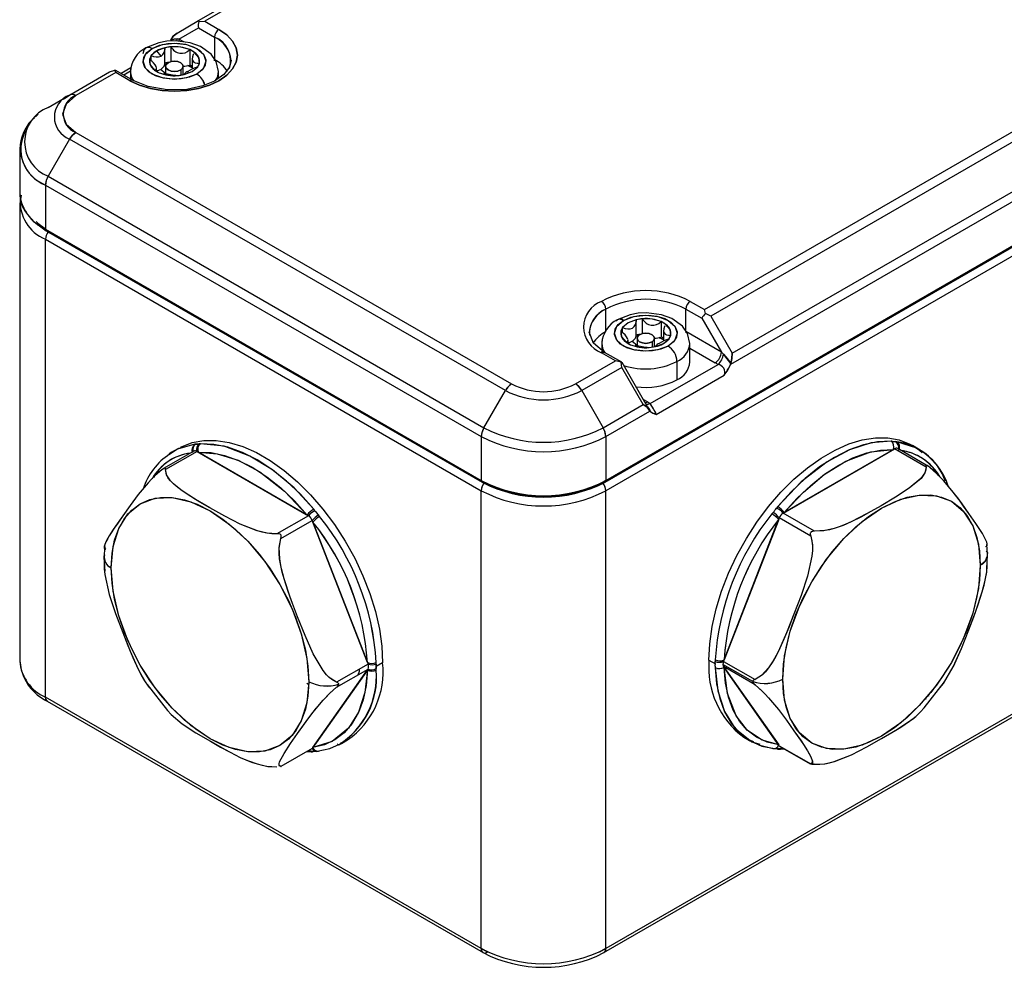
# Model space of a CAD drawing. Extents: x 0 to 1485, y 0 to 1050.
# Tile 9 of 13: x 907 to 1103, y 183 to 371. Entities that reach past the tile are written whole.
import ezdxf

# ---------------------------------------------------------------- set-up
doc = ezdxf.new("R2010")
doc.units = 0
doc.header["$LTSCALE"] = 5
doc.layers.get('0').update_dxf_attribs({"linetype": 'CONTINUOUS'})

msp = doc.modelspace()

# ---------------------------------------------------------------- linework, layer by layer
at = {"color": 144, "linetype": 'CONTINUOUS'}
for p, q in [((942.522, 371.311), (1052.124, 434.583)), ((1053.374, 434.459), (943.772, 371.187)), ((1043.07, 313.864), (1152.672, 377.135)), ((1153.922, 375.816), (1044.32, 312.544)), ((938.254, 368.847), (942.522, 371.311)), ((942.627, 371.152), (942.522, 371.311)), ((942.627, 371.152), (943.772, 371.187)), ((943.772, 371.187), (946.575, 369.569)), ((938.633, 367.622), (942.522, 369.868)), ((942.522, 369.868), (945.691, 368.038)), ((945.691, 368.038), (945.691, 363.547)), ((1048.588, 305.152), (1158.19, 368.424)), ((937.098, 366.105), (935.809, 365.905)), ((938.263, 367.67), (936.988, 367.426)), ((937.098, 363.162), (937.098, 366.105)), ((937.652, 367.653), (937.391, 367.503)), ((938.633, 367.622), (938.263, 367.67)), ((939.596, 367.066), (938.633, 367.622)), ((1159.526, 367.154), (1048.287, 302.937)), ((933.123, 364.354), (932.777, 363.61)), ((934.201, 365.283), (933.123, 364.354)), ((933.123, 363.339), (933.123, 364.354)), ((935.809, 365.905), (934.201, 365.283)), ((935.085, 364.262), (934.201, 365.283)), ((935.809, 365.905), (935.809, 365.57)), ((940.769, 365.537), (940.769, 362.475)), ((941.712, 364.992), (940.769, 365.537)), ((1023.473, 279.864), (1169.475, 364.149)), ((936.149, 362.687), (935.808, 362.606)), ((940.508, 362.317), (941.273, 362.146)), ((942.35, 362.129), (942.696, 362.873)), ((945.677, 363.322), (945.691, 363.547)), ((945.693, 363.546), (945.691, 363.546)), ((1170.359, 362.618), (1023.473, 277.822)), ((917.235, 356.713), (924.844, 361.106)), ((926.094, 360.982), (918.139, 356.39)), ((926.094, 360.982), (918.139, 356.39)), ((924.844, 361.106), (925.887, 361.488)), ((925.887, 361.488), (926.094, 361.403)), ((926.094, 360.982), (925.887, 361.488)), ((926.088, 361.405), (925.887, 361.488)), ((928.898, 359.364), (926.094, 360.982)), ((928.987, 361.251), (927.674, 360.493)), ((933.761, 361.491), (934.704, 360.947)), ((934.99, 361.659), (935.986, 360.88)), ((938.374, 360.379), (939.663, 360.578)), ((938.974, 361.507), (938.974, 360.472)), ((940.388, 361.201), (940.388, 360.859)), ((942.35, 360.53), (942.35, 360.541)), ((929.98, 358.958), (929.924, 358.795)), ((942.982, 359.94), (942.985, 359.942)), ((942.985, 359.942), (942.982, 359.94)), ((912.622, 354.049), (915.793, 355.88)), ((918.139, 349.071), (1004.76, 299.066)), ((916.889, 347.752), (912.622, 340.36)), ((1003.51, 297.747), (916.889, 347.752)), ((912.104, 338.617), (912.104, 329.869)), ((912.104, 338.617), (998.724, 288.612)), ((912.622, 340.36), (999.242, 290.355)), ((912.104, 329.869), (998.724, 279.864)), ((912.104, 236.783), (912.104, 327.827)), ((912.104, 327.827), (998.724, 277.822)), ((1040.267, 315.482), (1043.07, 313.864)), ((1023.473, 309.46), (1023.473, 313.951)), ((1039.383, 309.46), (1039.383, 313.951)), ((1039.383, 313.951), (1042.552, 312.121)), ((1043.278, 313.047), (1043.07, 313.864)), ((1030.79, 312.018), (1029.501, 311.818)), ((1029.501, 311.818), (1029.501, 311.482)), ((1030.79, 309.075), (1030.79, 312.018)), ((1034.46, 311.45), (1034.46, 308.388)), ((1035.404, 310.905), (1034.46, 311.45)), ((1042.552, 312.121), (1046.442, 305.385)), ((1044.32, 312.544), (1043.278, 313.047)), ((1044.32, 312.544), (1048.588, 305.152)), ((1026.814, 310.267), (1026.469, 309.523)), ((1026.814, 309.252), (1026.814, 310.267)), ((1039.383, 309.46), (1039.369, 309.235)), ((1046.442, 305.385), (1039.383, 309.46)), ((1027.452, 307.404), (1028.396, 306.86)), ((1028.682, 307.571), (1029.678, 306.793)), ((1029.841, 308.6), (1029.499, 308.519)), ((1032.666, 307.42), (1032.666, 306.385)), ((1034.054, 308.257), (1034.965, 308.059)), ((1036.042, 308.042), (1036.387, 308.786)), ((1032.066, 306.292), (1033.355, 306.491)), ((1036.042, 306.443), (1036.042, 306.454)), ((1040.178, 306.144), (1045.204, 303.242)), ((1046.841, 304.989), (1046.442, 305.385)), ((1017.438, 299.066), (1025.393, 303.659)), ((1017.438, 299.066), (1025.393, 303.659)), ((1025.393, 303.659), (1022.589, 305.277)), ((1026.538, 303.383), (1025.393, 303.659)), ((1026.641, 303.358), (1026.538, 303.383)), ((1026.643, 302.339), (1026.538, 303.383)), ((1037.615, 303.542), (1037.615, 299.867)), ((1048.346, 303.14), (1046.841, 304.989)), ((1026.643, 302.339), (1018.688, 297.747)), ((1030.91, 294.947), (1026.643, 302.339)), ((1032.277, 295.153), (1045.782, 302.949)), ((1045.782, 302.949), (1045.204, 303.242)), ((1048.287, 302.937), (1048.346, 303.14)), ((1048.346, 303.14), (1048.287, 302.937)), ((1033.514, 293.009), (1047.019, 300.806)), ((999.242, 290.355), (1003.51, 297.747)), ((1018.688, 297.747), (1022.955, 290.355)), ((1031.769, 295.486), (1030.929, 295.971)), ((1022.955, 290.355), (1030.91, 294.947)), ((1023.473, 288.612), (1032.247, 293.677)), ((1031.769, 295.486), (1032.277, 295.153)), ((1031.934, 294.182), (1032.176, 293.805)), ((1032.176, 293.805), (1032.247, 293.677)), ((1032.247, 293.677), (1032.176, 293.805)), ((1032.474, 293.491), (1032.247, 293.677)), ((998.724, 288.612), (998.724, 279.864)), ((1023.473, 288.612), (1023.473, 279.864)), ((941.985, 287.075), (941.756, 287.051)), ((942.919, 287.155), (942.664, 287.136)), ((1058.715, 273.365), (1080.862, 286.15)), ((1080.627, 286.014), (1058.951, 273.501)), ((1080.417, 287.646), (1080.163, 287.665)), ((1087.12, 282.538), (1080.862, 286.15)), ((1081.325, 287.561), (1081.096, 287.585)), ((942.219, 285.64), (935.961, 282.028)), ((942.219, 285.64), (964.367, 272.855)), ((964.131, 272.991), (942.455, 285.504)), ((935.854, 282.339), (935.749, 282.279)), ((998.724, 279.864), (999.255, 279.557)), ((1022.943, 279.557), (1023.473, 279.864)), ((1023.473, 279.864), (1022.943, 279.557)), ((998.724, 186.778), (998.724, 277.822)), ((1023.473, 186.778), (1023.473, 277.822)), ((965.67, 273.855), (965.435, 274.157)), ((1057.647, 274.667), (1057.411, 274.365)), ((964.367, 272.855), (958.109, 269.242)), ((966.597, 272.71), (966.349, 273.01)), ((1046.876, 243.871), (1057.949, 272.413)), ((1057.832, 272.109), (1046.994, 244.175)), ((1056.732, 273.52), (1056.484, 273.221)), ((1057.832, 272.109), (1057.949, 272.413)), ((1064.207, 268.8), (1057.949, 272.413)), ((1058.715, 273.365), (1058.951, 273.501)), ((1064.973, 269.752), (1058.715, 273.365)), ((958.874, 268.29), (965.132, 271.902)), ((965.132, 271.902), (976.206, 243.361)), ((976.088, 243.665), (965.25, 271.599)), ((1170.359, 271.573), (1023.473, 186.778)), ((923.865, 264.048), (923.821, 263.586)), ((976.206, 243.361), (969.948, 239.748)), ((979.102, 243.628), (977.835, 242.896)), ((977.852, 243.363), (977.855, 243.694)), ((1043.979, 244.138), (1045.246, 243.407)), ((1045.226, 244.204), (1045.229, 243.873)), ((1045.229, 242.967), (1045.226, 242.654)), ((1052.681, 239.873), (1046.757, 243.293)), ((1046.876, 243.871), (1046.994, 244.175)), ((1046.876, 243.871), (1053.134, 240.259)), ((1053.134, 239.238), (1046.876, 242.851)), ((1057.949, 227.095), (1046.876, 242.851)), ((1046.994, 242.683), (1057.832, 227.262)), ((976.206, 242.34), (965.132, 226.584)), ((965.25, 226.752), (976.088, 242.173)), ((969.948, 238.728), (976.206, 242.34)), ((976.206, 242.34), (976.088, 242.173)), ((977.855, 242.144), (977.852, 242.457)), ((964.067, 239.584), (964.381, 239.346)), ((998.724, 186.778), (912.104, 236.783)), ((970.202, 227.397), (970.044, 227.343)), ((971.533, 227.953), (970.683, 227.575)), ((1052.911, 227.896), (1051.877, 228.307)), ((1057.949, 227.095), (1064.207, 223.482)), ((965.132, 226.584), (958.874, 222.972)), ((964.354, 226.135), (965.435, 226.022)), ((964.68, 226.007), (965.435, 226.022)), ((965.25, 226.752), (965.132, 226.584)), ((965.435, 226.022), (965.67, 226.03)), ((966.557, 226.12), (966.597, 226.126)), ((1057.411, 226.54), (1057.647, 226.532)), ((1057.647, 226.532), (1058.229, 226.58)), ((1057.647, 226.532), (1058.199, 226.517)), ((1058.418, 226.517), (1058.929, 226.529)), ((1064.113, 223.488), (1064.114, 223.489)), ((1064.207, 223.482), (1064.113, 223.488)), ((999.962, 186.063), (998.724, 186.778)), ((1023.473, 186.778), (1022.236, 186.063))]:
    msp.add_line(p, q, dxfattribs=at)
at = {"color": 2, "linetype": 'CONTINUOUS'}
for p, q in [((935.817, 362.731), (935.817, 365.721)), ((935.986, 362.221), (935.986, 360.769)), ((939.486, 360.613), (939.486, 362.221)), ((941.273, 363.727), (941.273, 361.674)), ((1023.318, 279.52), (1169.319, 363.805)), ((929.523, 359.426), (926.095, 361.405)), ((929.068, 361.89), (927.161, 360.789)), ((928.986, 361.2), (928.986, 359.735)), ((934.199, 361.238), (934.199, 361.859)), ((939.656, 360.577), (939.656, 360.576)), ((946.486, 359.835), (946.486, 361.2)), ((917.154, 356.612), (916.07, 355.921)), ((916.07, 355.921), (915.635, 355.643)), ((910.661, 352.689), (910.132, 352.183)), ((907.031, 346.166), (906.978, 345.761)), ((906.978, 345.761), (906.978, 337.012)), ((906.978, 334.971), (906.978, 243.927)), ((912.259, 329.525), (998.88, 279.52)), ((1029.509, 308.644), (1029.509, 311.634)), ((1034.965, 309.64), (1034.965, 307.587)), ((1027.891, 307.151), (1027.891, 307.772)), ((1029.678, 308.134), (1029.678, 306.682)), ((1033.178, 306.464), (1033.178, 308.134)), ((1022.678, 307.113), (1022.678, 305.778)), ((1026.642, 303.36), (1023.214, 305.339)), ((1040.178, 303.439), (1040.178, 307.113)), ((1032.042, 294.044), (1026.693, 303.308)), ((938.665, 286.315), (937.428, 285.601)), ((1087.511, 282.735), (1081.487, 286.212)), ((1085.653, 286.111), (1084.416, 286.826)), ((941.594, 285.702), (935.571, 282.225)), ((937.428, 285.601), (937.14, 285.382)), ((1023.111, 185.977), (1169.996, 270.772)), ((923.868, 266.671), (923.71, 264.558)), ((1099.371, 265.068), (1099.217, 267.135)), ((923.71, 264.558), (923.89, 261.84)), ((1099.189, 262.315), (1099.371, 265.068)), ((906.978, 243.927), (907.109, 243.168)), ((912.466, 235.982), (999.087, 185.977)), ((970.51, 227.392), (970.925, 227.575)), ((970.925, 227.576), (972.163, 228.29)), ((1050.919, 228.8), (1052.156, 228.086)), ((964.105, 225.991), (964.901, 225.925)), ((966.067, 225.99), (966.279, 226.021)), ((1057.803, 226.431), (1058.007, 226.424)), ((1058.09, 226.964), (1064.109, 223.489)), ((1058.18, 226.435), (1058.997, 226.49)), ((1064.016, 223.569), (1064.905, 223.489))]:
    msp.add_line(p, q, dxfattribs=at)
at = {"color": 144, "linetype": 'CONTINUOUS', "flags": 128}
for points in [[(946.575, 369.569), (948.13, 368.476), (949.285, 367.228), (949.996, 365.874), (950.236, 364.467), (949.996, 363.059), (949.285, 361.705), (948.13, 360.457), (946.575, 359.364), (944.681, 358.467), (942.52, 357.8), (940.175, 357.389), (937.736, 357.25), (935.298, 357.389), (932.953, 357.8), (930.792, 358.467), (928.898, 359.364)], [(928.898, 359.364), (930.792, 358.467), (932.953, 357.8), (935.298, 357.389), (937.736, 357.25), (940.175, 357.389), (942.52, 357.8), (944.681, 358.467), (946.575, 359.364), (948.13, 360.457), (949.285, 361.705), (949.996, 363.059), (950.236, 364.467), (949.996, 365.874), (949.285, 367.228), (948.13, 368.476), (946.575, 369.569)], [(936.988, 367.426), (937.497, 368.244), (938.254, 368.847)], [(938.254, 368.847), (937.497, 368.244), (936.988, 367.426)], [(931.549, 364.772), (931.706, 365.523), (932.197, 365.978), (932.745, 366.013), (933.317, 365.793)], [(933.317, 365.793), (932.588, 366.032), (932.085, 365.877)], [(933.317, 365.793), (935.345, 366.575), (937.736, 366.85), (940.128, 366.575), (942.156, 365.793), (943.511, 364.622), (943.986, 363.242), (943.511, 361.861), (942.156, 360.69)], [(933.317, 365.793), (934.741, 366.408), (936.408, 366.767), (938.182, 366.841), (939.921, 366.622), (941.482, 366.13), (942.74, 365.404), (943.592, 364.503), (943.971, 363.499), (943.844, 362.475), (943.222, 361.513), (942.156, 360.69)], [(936.988, 367.426), (937.718, 367.676), (938.263, 367.67)], [(940.769, 365.537), (939.031, 366.03), (937.098, 366.105)], [(938.263, 367.67), (938.209, 367.394), (938.163, 367.248)], [(938.633, 367.622), (938.609, 367.329), (938.585, 367.201)], [(942.156, 360.69), (940.128, 359.908), (937.736, 359.634), (935.345, 359.908), (933.317, 360.69), (931.962, 361.861), (931.486, 363.242), (931.962, 364.622), (933.317, 365.793)], [(942.156, 360.69), (940.732, 360.075), (939.065, 359.716), (937.291, 359.643), (935.552, 359.861), (933.991, 360.353), (932.733, 361.079), (931.881, 361.981), (931.502, 362.984), (931.629, 364.009), (932.251, 364.971), (933.317, 365.793)], [(941.549, 364.693), (941.466, 364.542), (941.315, 364.086), (941.275, 363.656), (941.357, 363.294), (941.562, 363.033), (941.87, 362.886), (942.255, 362.839), (942.696, 362.873)], [(941.549, 364.693), (941.466, 364.542), (941.315, 364.086), (941.275, 363.656), (941.357, 363.294), (941.562, 363.033), (941.87, 362.886), (942.255, 362.839), (942.696, 362.873)], [(942.696, 362.873), (942.566, 363.989), (941.712, 364.992)], [(932.777, 363.61), (932.907, 362.495), (933.761, 361.491)], [(933.761, 361.491), (934.006, 361.562), (934.158, 361.692), (934.198, 361.892), (934.115, 362.168), (933.91, 362.513), (933.603, 362.89), (933.218, 363.264), (933.071, 363.379)], [(933.761, 361.491), (934.006, 361.562), (934.158, 361.692), (934.198, 361.892), (934.115, 362.168), (933.91, 362.513), (933.603, 362.89), (933.218, 363.264), (933.071, 363.379)], [(936.499, 362.935), (936.12, 362.608), (935.986, 362.221), (936.12, 361.834), (936.499, 361.507), (937.067, 361.288), (937.736, 361.211), (938.406, 361.288), (938.974, 361.507)], [(938.974, 361.507), (938.406, 361.288), (937.736, 361.211), (937.067, 361.288), (936.499, 361.507), (936.12, 361.834), (935.986, 362.221), (936.12, 362.608), (936.499, 362.935)], [(938.974, 361.507), (939.353, 361.834), (939.486, 362.221), (939.353, 362.608), (938.974, 362.935), (938.406, 363.154), (937.736, 363.231), (937.067, 363.154), (936.499, 362.935)], [(936.499, 362.935), (937.067, 363.154), (937.736, 363.231), (938.406, 363.154), (938.974, 362.935), (939.353, 362.608), (939.486, 362.221), (939.353, 361.834), (938.974, 361.507)], [(939.663, 360.578), (941.272, 361.201), (942.35, 362.129)], [(941.273, 361.9), (941.007, 362.068), (940.413, 362.357)], [(934.704, 360.947), (936.442, 360.454), (938.374, 360.379)], [(929.518, 359.4), (929.458, 359.456), (929.184, 359.474), (928.898, 359.364)], [(918.139, 356.39), (916.196, 354.711), (915.514, 352.731), (916.196, 350.75), (918.139, 349.071)], [(918.139, 356.39), (917.386, 356.63), (916.889, 356.514)], [(916.889, 347.752), (917.542, 348.606), (918.139, 349.071)], [(912.104, 338.617), (912.273, 339.585), (912.622, 340.36)], [(910.251, 331.352), (910.551, 331.028), (912.104, 329.935)], [(912.265, 329.537), (912.224, 329.55), (912.132, 329.687), (912.104, 329.869)], [(1035.848, 306.603), (1033.82, 305.821), (1031.428, 305.547), (1029.036, 305.821), (1027.009, 306.603), (1025.654, 307.774), (1025.178, 309.155), (1025.654, 310.535), (1027.009, 311.706)], [(1035.848, 306.603), (1034.423, 305.988), (1032.757, 305.629), (1030.982, 305.556), (1029.244, 305.774), (1027.683, 306.266), (1026.425, 306.992), (1025.572, 307.894), (1025.194, 308.897), (1025.321, 309.922), (1025.943, 310.884), (1027.009, 311.706)], [(1027.009, 311.706), (1026.28, 311.945), (1025.777, 311.789)], [(1026.814, 310.267), (1027.328, 310.085), (1027.843, 309.993), (1028.335, 310.015), (1028.773, 310.173), (1029.125, 310.469), (1029.364, 310.869), (1029.488, 311.33), (1029.501, 311.818)], [(1029.501, 311.818), (1027.893, 311.196), (1026.814, 310.267)], [(1027.009, 311.706), (1029.036, 312.488), (1031.428, 312.763), (1033.82, 312.488), (1035.848, 311.706), (1037.202, 310.535), (1037.678, 309.155), (1037.202, 307.774), (1035.848, 306.603)], [(1027.009, 311.706), (1028.433, 312.321), (1030.1, 312.68), (1031.874, 312.754), (1033.612, 312.535), (1035.174, 312.043), (1036.431, 311.317), (1037.284, 310.416), (1037.662, 309.412), (1037.535, 308.388), (1036.914, 307.426), (1035.848, 306.603)], [(1034.46, 311.45), (1032.722, 311.943), (1030.79, 312.018)], [(1026.469, 309.523), (1026.598, 308.408), (1027.452, 307.404)], [(1027.452, 307.404), (1027.698, 307.475), (1027.849, 307.605), (1027.889, 307.805), (1027.807, 308.081), (1027.602, 308.426), (1027.294, 308.803), (1026.909, 309.177), (1026.763, 309.292)], [(1027.452, 307.404), (1027.698, 307.475), (1027.849, 307.605), (1027.889, 307.805), (1027.807, 308.081), (1027.602, 308.426), (1027.294, 308.803), (1026.909, 309.177), (1026.763, 309.292)], [(1035.241, 310.606), (1035.158, 310.455), (1035.007, 309.999), (1034.967, 309.569), (1035.049, 309.207), (1035.254, 308.946), (1035.562, 308.799), (1035.947, 308.752), (1036.387, 308.786)], [(1035.241, 310.606), (1035.158, 310.455), (1035.007, 309.999), (1034.967, 309.569), (1035.049, 309.207), (1035.254, 308.946), (1035.562, 308.799), (1035.947, 308.752), (1036.387, 308.786)], [(1036.387, 308.786), (1036.258, 309.902), (1035.404, 310.905)], [(1030.191, 308.848), (1029.811, 308.521), (1029.678, 308.134), (1029.811, 307.747), (1030.191, 307.42), (1030.758, 307.201), (1031.428, 307.124), (1032.098, 307.201), (1032.666, 307.42)], [(1032.666, 307.42), (1032.098, 307.201), (1031.428, 307.124), (1030.758, 307.201), (1030.191, 307.42), (1029.811, 307.747), (1029.678, 308.134), (1029.811, 308.521), (1030.191, 308.848)], [(1032.666, 307.42), (1033.045, 307.747), (1033.178, 308.134), (1033.045, 308.521), (1032.666, 308.848), (1032.098, 309.067), (1031.428, 309.144), (1030.758, 309.067), (1030.191, 308.848)], [(1030.191, 308.848), (1030.758, 309.067), (1031.428, 309.144), (1032.098, 309.067), (1032.666, 308.848), (1033.045, 308.521), (1033.178, 308.134), (1033.045, 307.747), (1032.666, 307.42)], [(1033.355, 306.491), (1034.964, 307.114), (1036.042, 308.042)], [(1034.965, 307.813), (1034.698, 307.981), (1034.104, 308.27)], [(1022.678, 305.561), (1022.651, 305.538), (1022.561, 305.276)], [(1022.589, 305.277), (1022.954, 305.397), (1023.238, 305.309)], [(1022.678, 307.113), (1022.821, 306.203), (1023.277, 305.276)], [(1028.396, 306.86), (1030.134, 306.367), (1032.066, 306.292)], [(1026.538, 303.383), (1026.648, 303.356), (1026.684, 303.303)], [(1046.841, 304.989), (1047.694, 304.072), (1048.346, 303.14)], [(1048.346, 303.14), (1048.522, 304.15), (1048.588, 305.152)], [(1048.588, 305.152), (1048.522, 304.15), (1048.346, 303.14)], [(1047.019, 300.806), (1047.724, 301.827), (1048.287, 302.937)], [(1004.76, 299.066), (1004.006, 298.436), (1003.51, 297.747)], [(1018.688, 297.747), (1018.035, 298.601), (1017.438, 299.066)], [(1032.176, 293.805), (1031.667, 294.42), (1030.91, 294.947)], [(1030.91, 294.947), (1031.667, 294.42), (1032.176, 293.805)], [(1031.308, 295.323), (1031.528, 295.374), (1031.769, 295.486)], [(1032.247, 293.677), (1032.81, 293.218), (1033.514, 293.009)], [(1033.514, 293.009), (1033.504, 293.012), (1032.81, 293.218)], [(999.242, 290.355), (998.829, 289.363), (998.724, 288.612)], [(1023.473, 288.612), (1023.304, 289.58), (1022.955, 290.355)], [(938.943, 286.47), (939.158, 286.584), (941.269, 287.41), (943.57, 287.829), (946.032, 287.836), (948.62, 287.43), (951.301, 286.616), (954.037, 285.406), (956.791, 283.815), (959.527, 281.867), (962.208, 279.586), (964.796, 277.003), (967.258, 274.155), (969.56, 271.078), (971.67, 267.815), (973.56, 264.41), (975.205, 260.909), (976.583, 257.359), (977.674, 253.808), (978.464, 250.305), (978.942, 246.896), (979.102, 243.628)], [(1043.979, 244.138), (1044.139, 247.406), (1044.618, 250.815), (1045.408, 254.318), (1046.499, 257.869), (1047.876, 261.419), (1049.521, 264.92), (1051.412, 268.325), (1053.522, 271.588), (1055.823, 274.665), (1058.285, 277.514), (1060.873, 280.096), (1063.554, 282.377), (1066.29, 284.326), (1069.045, 285.916), (1071.781, 287.126), (1074.461, 287.94), (1077.05, 288.346), (1079.511, 288.34), (1081.813, 287.92), (1083.923, 287.094), (1084.416, 286.826)], [(937.823, 285.818), (937.191, 285.46), (936.684, 285.131)], [(941.756, 287.051), (938.328, 286.067), (936.763, 285.01)], [(942.664, 287.136), (942.263, 287.095), (941.985, 287.075)], [(965.435, 274.157), (962.775, 277.114), (959.983, 279.756), (957.102, 282.044), (954.177, 283.942), (951.251, 285.422), (948.371, 286.46), (945.579, 287.04), (942.919, 287.155)], [(965.435, 274.157), (961.499, 278.376), (957.199, 281.974), (952.741, 284.721), (947.601, 286.663), (942.919, 287.155)], [(1080.163, 287.665), (1076.227, 287.34), (1071.927, 285.974), (1067.469, 283.573), (1062.329, 279.582), (1057.647, 274.667)], [(1080.163, 287.665), (1077.503, 287.551), (1074.711, 286.97), (1071.83, 285.932), (1068.905, 284.453), (1065.979, 282.554), (1063.099, 280.266), (1060.307, 277.624), (1057.647, 274.667)], [(1058.951, 273.501), (1062.74, 277.563), (1066.879, 281.027), (1071.171, 283.671), (1076.119, 285.541), (1080.627, 286.014)], [(1058.951, 273.501), (1061.512, 276.348), (1064.199, 278.892), (1066.972, 281.094), (1069.789, 282.922), (1072.605, 284.346), (1075.378, 285.345), (1078.066, 285.904), (1080.627, 286.014)], [(1081.325, 287.561), (1081.195, 287.577), (1081.096, 287.585)], [(1085.96, 285.78), (1085.325, 286.293), (1081.325, 287.561)], [(1085.023, 286.449), (1085.813, 285.871), (1086.34, 285.424)], [(942.455, 285.504), (946.244, 285.191), (950.384, 283.876), (954.675, 281.565), (959.623, 277.722), (964.131, 272.991)], [(942.455, 285.504), (945.016, 285.394), (947.703, 284.835), (950.476, 283.836), (953.293, 282.412), (956.109, 280.584), (958.882, 278.381), (961.57, 275.837), (964.131, 272.991)], [(935.196, 281.959), (934.433, 281.298), (933.734, 280.64), (933.124, 280.024), (932.51, 279.37), (930.55, 277.04), (928.938, 274.89), (927.46, 272.814), (926.459, 271.377), (925.584, 270.089), (924.773, 268.821), (924.255, 267.914), (923.892, 267.104), (923.797, 266.751), (923.786, 266.484), (924.122, 266.203)], [(935.196, 281.959), (933.868, 280.769), (933.187, 280.09), (932.51, 279.37), (930.55, 277.04), (928.938, 274.89), (927.46, 272.814), (926.046, 270.775), (924.773, 268.821), (924.414, 268.207), (924.113, 267.629), (923.897, 267.12), (923.798, 266.429), (923.847, 266.395)], [(935.961, 282.028), (935.975, 282.24), (935.937, 282.32), (935.901, 282.337), (935.853, 282.339), (935.792, 282.327), (935.718, 282.3), (935.527, 282.199), (935.196, 281.959)], [(935.961, 282.028), (935.975, 282.24), (935.944, 282.314), (935.906, 282.336), (935.853, 282.339), (935.784, 282.324), (935.699, 282.292), (935.527, 282.199), (935.196, 281.959)], [(958.109, 269.242), (956.151, 269.363), (954.169, 269.827), (950.779, 271.16), (947.721, 272.733), (944.791, 274.389), (941.947, 276.069), (939.246, 277.823), (938.406, 278.45), (937.63, 279.103), (936.961, 279.768), (936.13, 280.984), (935.961, 282.028)], [(958.109, 269.242), (957.09, 269.253), (956.084, 269.373), (955.17, 269.557), (954.21, 269.815), (950.779, 271.16), (947.721, 272.733), (944.791, 274.389), (942.784, 275.565), (940.995, 276.658), (939.246, 277.823), (938.02, 278.764), (936.961, 279.768), (936.51, 280.327), (936.189, 280.859), (935.961, 282.028)], [(1087.12, 282.538), (1087.101, 281.95), (1086.893, 281.369), (1086.575, 280.842), (1086.128, 280.287), (1083.797, 278.306), (1081.072, 276.541), (1078.205, 274.85), (1076.168, 273.691), (1074.274, 272.658), (1072.256, 271.649), (1070.626, 270.941), (1068.886, 270.33), (1067.919, 270.069), (1066.998, 269.884), (1064.973, 269.752)], [(1087.12, 282.538), (1086.912, 281.408), (1086.106, 280.264), (1083.797, 278.306), (1081.072, 276.541), (1078.205, 274.85), (1075.295, 273.208), (1072.256, 271.649), (1071.169, 271.164), (1070.039, 270.716), (1068.886, 270.33), (1066.781, 269.85), (1064.973, 269.752)], [(1087.886, 282.469), (1087.552, 282.71), (1087.38, 282.803), (1087.295, 282.835), (1087.227, 282.849), (1087.175, 282.846), (1087.137, 282.824), (1087.106, 282.749), (1087.12, 282.538)], [(1087.886, 282.469), (1087.552, 282.71), (1087.362, 282.81), (1087.288, 282.837), (1087.227, 282.849), (1087.18, 282.847), (1087.144, 282.829), (1087.106, 282.749), (1087.12, 282.538)], [(1099.213, 266.889), (1099.283, 266.937), (1099.291, 267.219), (1099.188, 267.621), (1098.313, 269.323), (1097.04, 271.279), (1095.626, 273.317), (1094.148, 275.393), (1092.539, 277.541), (1091.938, 278.293), (1091.286, 279.072), (1090.586, 279.864), (1089.221, 281.272), (1087.886, 282.469)], [(1098.959, 266.713), (1099.2, 266.795), (1099.295, 266.996), (1099.284, 267.264), (1099.188, 267.621), (1098.313, 269.323), (1097.04, 271.279), (1095.626, 273.317), (1094.596, 274.771), (1093.618, 276.119), (1092.539, 277.541), (1091.616, 278.682), (1090.562, 279.89), (1089.952, 280.54), (1089.344, 281.153), (1087.886, 282.469)], [(998.724, 279.864), (998.772, 279.638), (998.919, 279.502), (998.92, 279.502)], [(1023.312, 279.532), (1023.353, 279.545), (1023.445, 279.682), (1023.473, 279.864)], [(999.074, 279.492), (999.083, 279.491), (999.255, 279.557)], [(925.175, 262.513), (925.343, 265.375), (925.844, 267.995), (926.669, 270.326), (927.805, 272.33), (929.232, 273.972), (930.925, 275.224), (932.856, 276.065), (934.991, 276.48), (937.294, 276.462), (939.726, 276.011), (942.245, 275.136), (944.808, 273.851), (947.37, 272.177), (949.889, 270.145), (952.321, 267.788), (954.624, 265.146), (956.759, 262.266), (958.69, 259.196), (960.383, 255.989), (961.81, 252.7), (962.946, 249.385), (963.771, 246.1), (964.272, 242.902), (964.44, 239.846)], [(925.175, 262.513), (925.552, 266.718), (926.669, 270.326), (928.484, 273.198), (930.925, 275.224), (933.9, 276.326), (937.294, 276.462), (940.977, 275.626), (944.808, 273.851), (948.638, 271.204), (952.321, 267.788), (955.715, 263.733), (958.69, 259.196), (961.131, 254.351), (962.946, 249.385), (964.063, 244.487), (964.44, 239.846)], [(1058.641, 240.356), (1058.809, 243.412), (1059.31, 246.61), (1060.136, 249.895), (1061.272, 253.21), (1062.698, 256.499), (1064.392, 259.707), (1066.322, 262.776), (1068.458, 265.657), (1070.761, 268.298), (1073.193, 270.655), (1075.711, 272.688), (1078.274, 274.361), (1080.836, 275.646), (1083.355, 276.522), (1085.787, 276.972), (1088.09, 276.99), (1090.225, 276.575), (1092.156, 275.735), (1093.849, 274.483), (1095.276, 272.841), (1096.412, 270.837), (1097.238, 268.505), (1097.739, 265.886), (1097.906, 263.024)], [(1058.641, 240.356), (1059.019, 244.997), (1060.136, 249.895), (1061.95, 254.862), (1064.392, 259.707), (1067.367, 264.243), (1070.761, 268.298), (1074.444, 271.714), (1078.274, 274.361), (1082.104, 276.136), (1085.787, 276.972), (1089.181, 276.837), (1092.156, 275.735), (1094.598, 273.709), (1096.412, 270.837), (1097.529, 267.229), (1097.906, 263.024)], [(1057.647, 274.667), (1057.512, 274.499), (1057.411, 274.365)], [(966.349, 273.01), (965.951, 273.474), (965.67, 273.855)], [(1056.732, 273.52), (1056.591, 273.354), (1056.484, 273.221)], [(958.874, 268.29), (958.968, 268.669), (958.959, 268.884), (958.93, 268.971), (958.884, 269.044), (958.821, 269.105), (958.74, 269.156), (958.52, 269.224), (958.109, 269.242)], [(958.874, 268.29), (958.968, 268.669), (958.964, 268.863), (958.934, 268.962), (958.884, 269.044), (958.813, 269.112), (958.719, 269.166), (958.52, 269.224), (958.109, 269.242)], [(969.948, 239.748), (969.185, 240.131), (968.487, 240.68), (967.876, 241.308), (967.262, 242.074), (965.302, 245.413), (963.69, 249.034), (962.212, 252.743), (961.211, 255.368), (960.336, 257.786), (959.525, 260.3), (959.008, 262.272), (958.644, 264.298), (958.549, 265.355), (958.539, 266.325), (958.874, 268.29)], [(969.948, 239.748), (968.653, 240.532), (967.966, 241.206), (967.262, 242.074), (965.302, 245.413), (963.69, 249.034), (962.212, 252.743), (960.798, 256.487), (959.525, 260.3), (959.167, 261.605), (958.867, 262.934), (958.649, 264.255), (958.547, 266.51), (958.874, 268.29)], [(1064.207, 268.8), (1064.448, 267.837), (1064.543, 266.831), (1064.532, 265.857), (1064.435, 264.792), (1063.561, 260.827), (1062.288, 257.01), (1060.874, 253.265), (1059.844, 250.655), (1058.865, 248.297), (1057.787, 245.939), (1056.864, 244.2), (1055.81, 242.572), (1055.2, 241.812), (1054.592, 241.188), (1053.134, 240.259)], [(1064.207, 268.8), (1064.534, 267.032), (1064.538, 265.962), (1064.435, 264.792), (1063.561, 260.827), (1062.288, 257.01), (1060.874, 253.265), (1059.396, 249.557), (1057.787, 245.939), (1057.183, 244.768), (1056.529, 243.639), (1055.834, 242.605), (1054.435, 241.049), (1053.134, 240.259)], [(1064.973, 269.752), (1064.559, 269.734), (1064.36, 269.675), (1064.267, 269.621), (1064.196, 269.553), (1064.146, 269.47), (1064.117, 269.371), (1064.113, 269.177), (1064.207, 268.8)], [(1064.973, 269.752), (1064.559, 269.734), (1064.34, 269.665), (1064.259, 269.614), (1064.196, 269.553), (1064.151, 269.479), (1064.122, 269.392), (1064.113, 269.177), (1064.207, 268.8)], [(1092.561, 242.884), (1094.143, 246.437), (1095.621, 250.145), (1096.623, 252.771), (1097.497, 255.189), (1098.309, 257.703), (1098.826, 259.675), (1099.19, 261.701), (1099.285, 262.758), (1099.295, 263.728), (1099.171, 264.453)], [(1097.906, 263.024), (1098.911, 263.855), (1099.362, 264.892), (1099.336, 265.067)], [(1099.101, 265.861), (1099.313, 265.503), (1099.287, 265.07)], [(923.794, 263.293), (923.786, 263.213), (923.797, 262.239), (923.894, 261.175), (924.768, 257.209), (926.041, 253.392), (927.456, 249.647), (928.485, 247.038), (929.464, 244.68), (930.543, 242.321), (931.465, 240.582), (931.565, 240.428)], [(923.797, 263.249), (923.79, 262.389), (923.894, 261.175), (924.768, 257.209), (926.041, 253.392), (927.456, 249.647), (928.933, 245.939), (930.543, 242.321), (931.144, 241.156), (931.796, 240.03), (932.495, 238.987), (932.804, 238.642)], [(964.44, 239.846), (964.063, 235.641), (962.946, 232.033), (961.131, 229.161), (958.69, 227.135), (955.715, 226.033), (952.321, 225.897), (948.638, 226.733), (944.808, 228.509), (940.977, 231.155), (937.294, 234.572), (933.9, 238.626), (930.925, 243.163), (928.484, 248.008), (926.669, 252.975), (925.552, 257.873), (925.175, 262.513)], [(964.44, 239.846), (964.272, 236.984), (963.771, 234.364), (962.946, 232.033), (961.81, 230.029), (960.383, 228.387), (958.69, 227.135), (956.759, 226.294), (954.624, 225.879), (952.321, 225.897), (949.889, 226.348), (947.37, 227.223), (944.808, 228.509), (942.245, 230.182), (939.726, 232.215), (937.294, 234.572), (934.991, 237.213), (932.856, 240.093), (930.925, 243.163), (929.232, 246.37), (927.805, 249.659), (926.669, 252.975), (925.844, 256.259), (925.343, 259.457), (925.175, 262.513)], [(1097.906, 263.024), (1097.739, 259.967), (1097.238, 256.77), (1096.412, 253.485), (1095.276, 250.17), (1093.849, 246.88), (1092.156, 243.673), (1090.225, 240.603), (1088.09, 237.723), (1085.787, 235.082), (1083.355, 232.725), (1080.836, 230.692), (1078.274, 229.019), (1075.711, 227.734), (1073.193, 226.858), (1070.761, 226.407), (1068.458, 226.389), (1066.322, 226.804), (1064.392, 227.645), (1062.698, 228.897), (1061.272, 230.539), (1060.136, 232.543), (1059.31, 234.875), (1058.809, 237.494), (1058.641, 240.356)], [(1097.906, 263.024), (1097.529, 258.383), (1096.412, 253.485), (1094.598, 248.518), (1092.156, 243.673), (1089.181, 239.136), (1085.787, 235.082), (1082.104, 231.666), (1078.274, 229.019), (1074.444, 227.243), (1070.761, 226.407), (1067.367, 226.543), (1064.392, 227.645), (1061.95, 229.671), (1060.136, 232.543), (1059.019, 236.151), (1058.641, 240.356)], [(1089.821, 238.566), (1089.894, 238.639), (1090.571, 239.477), (1092.531, 242.816), (1094.143, 246.437), (1095.621, 250.145), (1097.035, 253.89), (1098.309, 257.703), (1098.668, 259.014), (1098.969, 260.347), (1099.184, 261.658), (1099.256, 263.326)], [(977.852, 242.457), (977.835, 242.951), (977.852, 243.363)], [(1045.226, 244.204), (1045.225, 244.019), (1045.229, 243.873)], [(1057.832, 227.262), (1054.531, 228.209), (1051.656, 230.152), (1049.385, 233.049), (1047.651, 237.49), (1046.994, 242.683)], [(1057.832, 227.262), (1055.525, 227.808), (1053.437, 228.794), (1051.599, 230.205), (1050.04, 232.021), (1048.783, 234.212), (1047.847, 236.747), (1047.248, 239.585), (1046.994, 242.683)], [(976.088, 242.173), (975.834, 239.074), (975.234, 236.236), (974.299, 233.702), (973.042, 231.51), (971.482, 229.695), (969.645, 228.283), (967.556, 227.298), (965.25, 226.752)], [(976.088, 242.173), (975.599, 237.728), (974.335, 233.781), (972.314, 230.572), (969.1, 227.973), (965.25, 226.752)], [(974.273, 241.225), (974.486, 241.912), (974.529, 242.393)], [(977.855, 242.144), (977.856, 242.321), (977.852, 242.457)], [(1045.226, 242.654), (1045.49, 239.436), (1046.113, 236.488), (1047.085, 233.855), (1048.39, 231.579), (1050.01, 229.693), (1051.919, 228.227), (1054.088, 227.202), (1056.484, 226.636)], [(1045.226, 242.654), (1045.734, 238.038), (1047.047, 233.937), (1049.146, 230.604), (1052.484, 227.904), (1054.082, 227.397)], [(970.401, 239.363), (970.391, 239.432), (970.361, 239.497), (970.241, 239.613), (969.948, 239.748)], [(1053.134, 240.259), (1052.84, 240.123), (1052.729, 240.02), (1052.693, 239.95), (1052.681, 239.873)], [(1053.134, 240.259), (1052.84, 240.123), (1052.72, 240.007), (1052.691, 239.942), (1052.681, 239.873)], [(1053.134, 239.238), (1054.428, 238.08), (1055.115, 237.397), (1055.819, 236.649), (1057.779, 234.319), (1059.391, 232.169), (1060.869, 230.093), (1062.283, 228.054), (1063.556, 226.1), (1063.914, 225.488), (1064.215, 224.912), (1064.432, 224.399), (1064.535, 223.72), (1064.207, 223.482)], [(1053.134, 239.238), (1053.897, 238.577), (1054.595, 237.919), (1055.205, 237.303), (1055.819, 236.649), (1057.779, 234.319), (1059.391, 232.169), (1060.869, 230.093), (1061.871, 228.656), (1062.745, 227.368), (1063.556, 226.1), (1064.074, 225.193), (1064.437, 224.383), (1064.533, 224.03), (1064.543, 223.763), (1064.207, 223.482)], [(958.874, 222.972), (958.633, 223.053), (958.538, 223.254), (958.549, 223.523), (958.646, 223.879), (959.52, 225.582), (960.794, 227.537), (962.208, 229.576), (963.237, 231.029), (964.216, 232.377), (965.295, 233.799), (966.217, 234.94), (967.271, 236.149), (967.881, 236.799), (968.489, 237.411), (969.948, 238.728)], [(958.874, 222.972), (958.547, 223.207), (958.544, 223.491), (958.646, 223.879), (959.52, 225.582), (960.794, 227.537), (962.208, 229.576), (963.685, 231.651), (965.295, 233.799), (965.899, 234.555), (966.553, 235.337), (967.247, 236.122), (968.646, 237.563), (969.948, 238.728)], [(1087.114, 236.315), (1087.106, 236.464), (1087.138, 236.62), (1087.176, 236.706), (1087.228, 236.785), (1087.297, 236.857), (1087.382, 236.923), (1087.554, 237.02), (1087.739, 237.093)], [(912.48, 236.01), (912.384, 236.039), (912.17, 236.359), (912.104, 236.783)], [(937.082, 233.324), (939.284, 231.457), (942.009, 229.692), (944.877, 228.001), (947.786, 226.359), (950.826, 224.8), (951.912, 224.315), (953.043, 223.867), (954.195, 223.481), (956.301, 223.001), (958.109, 222.903)], [(1064.973, 223.414), (1065.992, 223.425), (1066.998, 223.545), (1067.911, 223.729), (1068.871, 223.986), (1072.303, 225.332), (1075.361, 226.905), (1078.29, 228.561), (1080.298, 229.736), (1082.087, 230.83), (1083.835, 231.995), (1085.062, 232.936), (1086.12, 233.94)], [(1064.973, 223.414), (1066.931, 223.534), (1068.912, 223.999), (1072.303, 225.332), (1075.361, 226.905), (1078.29, 228.561), (1081.135, 230.24), (1083.835, 231.995), (1084.675, 232.622), (1085.451, 233.275), (1086.024, 233.844)], [(939.284, 231.457), (942.009, 229.692), (944.877, 228.001), (946.913, 226.842), (948.808, 225.809), (950.826, 224.8), (952.456, 224.092), (954.195, 223.481), (955.162, 223.22), (956.084, 223.035), (958.109, 222.903)], [(965.132, 226.584), (965.368, 226.26), (965.689, 226.042), (966.039, 225.987), (966.065, 225.996)], [(1057.411, 226.54), (1057.541, 226.536), (1057.647, 226.532)], [(1057.647, 226.532), (1057.827, 226.454), (1057.956, 226.428)], [(958.885, 222.978), (958.886, 222.978), (958.931, 222.981), (958.96, 222.982), (958.968, 222.978), (958.874, 222.972)], [(998.724, 186.778), (998.834, 186.253), (999.105, 186.002)], [(999.539, 185.911), (999.561, 185.909), (999.962, 186.063)], [(1023.097, 186.005), (1023.193, 186.034), (1023.407, 186.354), (1023.473, 186.778)]]:
    msp.add_lwpolyline(points, dxfattribs=at)
at = {"color": 2, "linetype": 'CONTINUOUS', "flags": 128}
for points in [[(946.486, 361.183), (946.031, 363.201), (945.034, 364.647), (942.924, 366.167), (940.855, 366.909), (937.865, 367.281), (936.217, 367.198), (934.635, 366.919), (932.067, 365.917)], [(948.986, 363.468), (948.65, 362.045), (947.55, 360.592), (945.726, 359.295), (943.396, 358.312), (940.221, 357.623), (936.311, 357.52), (932.489, 358.189), (929.523, 359.426)], [(907.258, 336.596), (907.109, 335.73), (906.978, 334.971)], [(908.31, 333.041), (909.845, 331.264), (912.259, 329.525)], [(1040.178, 307.096), (1039.723, 309.114), (1038.726, 310.56), (1036.615, 312.08), (1034.546, 312.822), (1031.557, 313.194), (1029.909, 313.111), (1028.326, 312.832), (1025.759, 311.83)], [(1023.214, 305.339), (1021.023, 307.135), (1020.178, 309.359)], [(1031.783, 294.492), (1032.134, 293.959), (1032.412, 293.46)], [(932.313, 239.272), (936.327, 234.123), (937.11, 233.35)], [(1085.99, 233.878), (1086.755, 234.633), (1090.78, 239.797)], [(966.092, 226.023), (968.598, 226.547), (970.51, 227.392)], [(1052.157, 228.086), (1054.484, 227.057), (1056.989, 226.533)]]:
    msp.add_lwpolyline(points, dxfattribs=at)
at = {"color": 144, "linetype": 'CONTINUOUS'}
for centre, radius, start, end in [((944.225, 370.375), 1.777, 154.08877, 196.58772), ((944.224, 370.375), 1.776, 154.07259, 196.6039), ((947.61, 367.951), 1.921, 122.60554, 177.39443), ((947.606, 367.953), 1.917, 122.54232, 177.45765), ((943.994, 363.438), 4.903, 339.94888, 69.74015), ((943.426, 362.94), 5.579, 4.73391, 66.04481), ((937.682, 358.066), 8.06, 94.15212, 103.43392), ((937.767, 358.277), 7.856, 67.53449, 94.87939), ((939.122, 367.038), 2.228, 204.75477, 317.65911), ((935.854, 362.273), 3.433, 118.77593, 142.6961), ((934.198, 366.327), 2.247, 241.40058, 293.23061), ((937.177, 359.98), 6.081, 103.00112, 119.30772), ((934.135, 365.662), 1.692, 304.15174, 8.24807), ((938.905, 361.219), 4.703, 53.35148, 66.6539), ((940.602, 363.189), 2.117, 351.41187, 58.38516), ((934.87, 363.294), 2.117, 171.41189, 238.38505), ((934.129, 363.109), 1.73, 272.3275, 347.38056), ((937.64, 355.221), 7.839, 97.98645, 103.50106), ((939.392, 366.101), 3.879, 271.25359, 290.78412), ((946.355, 351.132), 11.704, 110.00743, 120.64973), ((938.707, 357.766), 5.141, 60.05331, 66.36087), ((940.724, 363.336), 2.025, 323.41439, 346.78871), ((942.359, 357.238), 7.135, 33.73208, 62.15455), ((942.411, 357.296), 7.059, 33.5759, 62.31072), ((932.103, 361.195), 3.113, 167.09695, 216.08635), ((936.568, 365.265), 4.704, 233.35221, 246.65317), ((937.706, 368.206), 7.856, 247.53455, 274.87936), ((958.629, 492.746), 133.908, 260.11354, 261.30005), ((942.932, 396.695), 36.601, 258.55044, 262.8469), ((937.791, 368.418), 8.06, 274.15223, 283.43383), ((941.348, 359.125), 2.287, 114.82176, 136.96647), ((940.361, 357.67), 3.513, 13.2258, 59.278), ((940.111, 357.49), 3.798, 15.0121, 57.43162), ((943.221, 361.251), 3.266, 325.45645, 359.31476), ((943.219, 361.251), 3.268, 325.46062, 359.10601), ((929.248, 358.909), 0.574, 48.148, 127.61366), ((918.552, 352.133), 4.686, 110.78342, 249.21658), ((919.528, 352.731), 3.914, 110.78341, 249.21659), ((917.407, 355.368), 1.257, 54.38199, 114.31383), ((915.292, 347.205), 7.347, 111.31255, 248.68745), ((914.812, 345.727), 7.608, 151.30471, 249.143), ((920.048, 346.011), 3.607, 121.95476, 151.14432), ((915.088, 346.052), 8.011, 171.56067, 248.12917), ((915.709, 338.494), 3.607, 148.85629, 178.0435), ((915.514, 337.726), 8.566, 184.78226, 246.53788), ((915.156, 335.338), 8.107, 174.80629, 247.8837), ((915.156, 335.338), 8.107, 174.8151, 247.88301), ((912.471, 329.828), 0.37, 173.69684, 234.99098), ((914.76, 327.709), 2.659, 143.03799, 177.45717), ((914.462, 327.798), 2.359, 140.37833, 179.29182), ((1031.428, 298.423), 19.213, 62.6097, 117.39032), ((1031.428, 298.423), 19.213, 62.6097, 117.39032), ((1024.526, 310.379), 5.458, 110.78342, 249.21656), ((1024.526, 310.379), 5.458, 110.78342, 249.21656), ((1021.558, 313.866), 1.917, 2.54241, 57.45762), ((1021.558, 313.866), 1.917, 2.54234, 57.45769), ((1031.428, 298.598), 17.291, 62.60966, 117.39035), ((1041.298, 313.866), 1.917, 122.54231, 177.45766), ((1041.302, 313.864), 1.921, 122.60554, 177.39443), ((1025.808, 308.797), 5.658, 114.3747, 174.30514), ((1025.556, 309.041), 5.333, 112.98221, 183.3668), ((1026.333, 310.929), 1.03, 48.98319, 144.94765), ((1031.374, 303.979), 8.06, 94.15219, 103.43403), ((1031.458, 304.19), 7.856, 67.53448, 94.87938), ((1032.813, 312.95), 2.228, 204.75477, 317.65908), ((1032.596, 307.132), 4.703, 53.35145, 66.65392), ((1045.354, 310.673), 3.154, 131.16964, 152.66126), ((1045.347, 310.678), 3.146, 131.14044, 152.69047), ((1026.832, 303.117), 7.177, 117.90449, 145.55501), ((1028.562, 309.207), 2.117, 171.41193, 238.38506), ((1028.44, 309.06), 2.025, 143.41427, 166.78844), ((1034.294, 309.102), 2.117, 351.4119, 58.38518), ((1025.786, 307.108), 3.104, 166.98255, 215.19659), ((1030.26, 311.178), 4.704, 233.35218, 246.65319), ((1027.821, 309.022), 1.73, 272.32726, 347.38092), ((1031.331, 301.133), 7.839, 97.98648, 103.50098), ((1033.084, 312.014), 3.879, 271.25334, 290.78421), ((1032.518, 311.043), 4.628, 280.4157, 319.57892), ((1040.046, 297.045), 11.704, 110.00752, 120.64977), ((1032.399, 303.679), 5.141, 60.05332, 66.36083), ((1034.416, 309.249), 2.025, 323.41415, 346.78856), ((1022.955, 304.766), 0.629, 65.69294, 125.61748), ((1031.398, 314.119), 7.856, 247.53454, 274.87935), ((1052.289, 438.465), 133.711, 260.11263, 261.30088), ((1036.621, 342.594), 36.587, 258.54958, 262.84771), ((1034.442, 305.921), 1.247, 106.87504, 150.06178), ((1035.04, 305.038), 2.287, 114.82149, 136.96606), ((1033.785, 303.371), 3.834, 2.54232, 57.45775), ((1033.785, 303.371), 3.834, 2.54261, 57.45746), ((1035.951, 307.44), 4.239, 293.11988, 355.72871), ((1035.948, 307.443), 4.243, 293.13829, 355.54171), ((1043.755, 305.508), 2.689, 302.60552, 357.39452), ((1031.385, 315.628), 13.598, 251.25037, 297.27048), ((1035.948, 303.769), 4.243, 293.13829, 355.54171), ((1043.774, 305.285), 3.081, 310.67059, 354.47686), ((1045.507, 301.361), 1.612, 339.83975, 80.16028), ((1045.508, 301.362), 1.61, 339.78878, 80.21124), ((1032.737, 310.741), 17.399, 325.17498, 333.34934), ((1031.43, 311.926), 13.553, 261.64002, 297.15583), ((1006.669, 296.006), 3.607, 121.95476, 151.14432), ((1011.099, 312.393), 16.496, 242.60968, 297.39034), ((1011.099, 311.3), 13.779, 242.60969, 297.39032), ((1011.099, 311.3), 13.779, 242.60969, 297.39032), ((1015.529, 296.006), 3.607, 28.85546, 58.04538), ((1031.752, 296.183), 1.157, 254.92465, 296.97625), ((1024.487, 289.226), 9.788, 22.73719, 37.26283), ((1020.436, 286.887), 14.44, 25.08398, 34.91605), ((1002.329, 288.489), 3.607, 148.85629, 178.0435), ((1011.099, 313.112), 25.661, 242.48052, 297.5195), ((1019.868, 288.489), 3.607, 1.9566, 31.14396), ((1011.099, 312.364), 26.781, 242.48054, 297.51947), ((942.528, 285.977), 1.323, 125.71234, 205.64592), ((942.7, 285.978), 1.309, 123.08846, 196.13371), ((941.853, 285.126), 0.632, 54.53291, 114.15666), ((941.862, 285.142), 0.613, 54.37459, 109.57659), ((940.955, 302.421), 15.381, 273.83981, 276.37922), ((943.503, 286.072), 1.355, 128.25747, 198.59146), ((943.74, 286.034), 1.39, 126.21527, 202.39823), ((1079.368, 286.551), 1.369, 336.90756, 54.47927), ((1082.345, 305.381), 17.84, 263.79581, 265.98516), ((1081.229, 285.636), 0.632, 65.84364, 125.46651), ((1080.381, 286.488), 1.309, 343.86643, 56.91156), ((1080.578, 286.508), 1.291, 336.94414, 54.66367), ((1080.526, 286.48), 1.345, 335.1211, 53.52024), ((1079.485, 275.405), 12.295, 20.51868, 81.39359), ((1080.808, 275.676), 10.221, 30.55541, 82.79876), ((1080.791, 275.507), 10.398, 29.58633, 82.31027), ((942.268, 275.03), 10.361, 97.5906, 150.21921), ((941.922, 275.728), 9.604, 95.79034, 150.3399), ((999.078, 279.818), 0.357, 172.5699, 237.7058), ((1011.099, 303.615), 26.781, 242.48054, 297.51946), ((1023.08, 279.835), 0.394, 307.10538, 4.20567), ((1001.195, 277.793), 2.471, 134.73253, 179.30905), ((1001.422, 277.696), 2.701, 138.32144, 177.30897), ((1011.099, 302.416), 25.745, 242.60971, 297.39028), ((1020.776, 277.696), 2.701, 2.69066, 41.67897), ((1020.988, 277.753), 2.486, 1.60321, 42.54867), ((1011.099, 301.574), 26.781, 242.48054, 297.51947), ((967.631, 270.387), 4.363, 120.23372, 143.36178), ((1049.842, 279.755), 9.293, 317.86273, 324.54798), ((1055.671, 270.747), 4.015, 40.69735, 64.31374), ((1055.477, 270.928), 4.323, 36.53064, 59.87341), ((1055.511, 270.966), 4.273, 36.39145, 60.01283), ((967.41, 270.237), 4.015, 115.68652, 139.30234), ((963.322, 271.231), 1.931, 20.35221, 57.23688), ((963.332, 271.239), 1.918, 20.2272, 57.36189), ((970.271, 267.478), 6.781, 125.33763, 139.277), ((969.208, 268.174), 5.234, 119.92279, 139.13607), ((973.091, 279.125), 9.102, 215.38178, 222.20736), ((926.323, 240.392), 51.638, 3.66603, 38.74533), ((926.26, 240.368), 51.702, 3.68846, 38.7229), ((1096.588, 240.969), 51.463, 141.19315, 176.39549), ((1096.821, 240.878), 51.702, 141.27709, 176.31155), ((1096.663, 240.973), 49.773, 141.27708, 176.31156), ((1096.603, 240.997), 49.711, 141.25465, 176.33398), ((1053.797, 268.592), 5.353, 41.07932, 59.86161), ((1053.823, 268.623), 5.312, 41.00663, 59.9344), ((1052.817, 267.996), 6.771, 40.71232, 54.67322), ((1059.75, 271.749), 1.918, 122.63819, 159.77272), ((926.418, 240.463), 49.773, 3.68844, 38.72293), ((926.643, 240.55), 49.543, 3.6045, 38.80688), ((925.893, 264.528), 2.139, 165.88322, 250.39247), ((925.93, 264.512), 2.137, 178.72187, 249.30195), ((1097.22, 264.973), 2.067, 289.3989, 351.47603), ((915.514, 244.641), 8.566, 184.78226, 246.53788), ((962.851, 241.742), 16.36, 304.69226, 6.61991), ((976.943, 245.437), 1.967, 244.24685, 297.6413), ((977.027, 245.309), 2.114, 247.14067, 292.96235), ((975.21, 242.851), 1.119, 332.85727, 27.14273), ((996.993, 242.433), 19.164, 177.21996, 178.61471), ((991.928, 243.221), 14.096, 181.31782, 183.10405), ((1061.151, 242.669), 17.234, 175.10853, 233.5793), ((1046.139, 245.947), 1.968, 242.36465, 295.74714), ((1046.139, 245.944), 1.965, 242.32447, 295.78731), ((1046.083, 244.317), 1.871, 242.73718, 299.12442), ((1046.054, 245.82), 2.114, 247.03781, 292.85964), ((1026.685, 242.965), 18.567, 1.36226, 2.80185), ((1029.716, 243.786), 15.535, 356.97939, 358.60018), ((1048.384, 243.261), 1.627, 157.97865, 178.89182), ((1047.524, 243.261), 0.767, 177.64849, 212.3496), ((962.219, 240.754), 15.698, 301.06408, 5.07933), ((961.462, 241.058), 16.429, 303.50319, 3.78958), ((976.998, 243.81), 1.873, 240.91582, 297.22252), ((976.998, 243.809), 1.873, 240.91138, 297.22696), ((976.914, 244.016), 1.819, 247.08323, 301.03794), ((968.008, 246.855), 7.865, 243.02155, 287.70938), ((968.002, 246.774), 7.79, 242.79444, 287.93649), ((969.508, 239.521), 0.907, 299.04271, 349.97773), ((1055.073, 247.365), 7.865, 252.29055, 296.97852), ((1055.08, 247.285), 7.79, 252.0634, 297.20566), ((1053.574, 240.031), 0.907, 190.04148, 240.93995), ((1053.583, 240.038), 0.918, 190.34275, 240.63868), ((912.968, 236.691), 0.869, 173.94154, 234.7461), ((1056.888, 227.529), 0.98, 245.63325, 344.23575), ((1058.358, 227.394), 0.507, 216.24899, 238.05981), ((965.036, 226.676), 0.766, 219.57146, 301.39397), ((966.183, 226.996), 0.964, 194.66021, 295.47065), ((966.257, 227.08), 1.059, 198.01288, 271.16387), ((965.643, 229.975), 3.946, 270.39875, 275.66207), ((1057.438, 230.233), 3.693, 263.464, 269.59143), ((1057.843, 227.267), 0.846, 239.27942, 320.52836), ((1058.045, 227.206), 0.783, 239.43282, 319.4055), ((1058.03, 227.282), 0.858, 268.42377, 313.40947), ((1068.765, 266.928), 43.679, 263.99681, 265.01902), ((999.563, 186.675), 0.845, 172.99848, 235.68916), ((1011.099, 210.529), 26.781, 242.48054, 297.51946), ((1022.642, 186.671), 0.838, 303.98798, 7.32324)]:
    msp.add_arc(centre, radius, start, end, dxfattribs=at)
at = {"color": 2, "linetype": 'CONTINUOUS'}
for centre, radius, start, end in [((934.748, 360.8), 5.777, 117.65141, 175.85349), ((914.863, 345.947), 7.801, 129.18061, 175.10983), ((912.962, 336.81), 5.987, 178.0618, 219.01544), ((1028.44, 306.713), 5.777, 117.65139, 175.85355), ((1078.702, 274.521), 13.515, 18.3855, 59.04866), ((943.931, 274.226), 13.023, 123.30215, 162.19813), ((1011.099, 303.209), 26.655, 242.71468, 297.28533), ((916.433, 244.53), 9.424, 188.31135, 245.10486), ((1011.099, 209.126), 26.08, 242.57606, 297.42396)]:
    msp.add_arc(centre, radius, start, end, dxfattribs=at)

doc.saveas('drawing.dxf')
